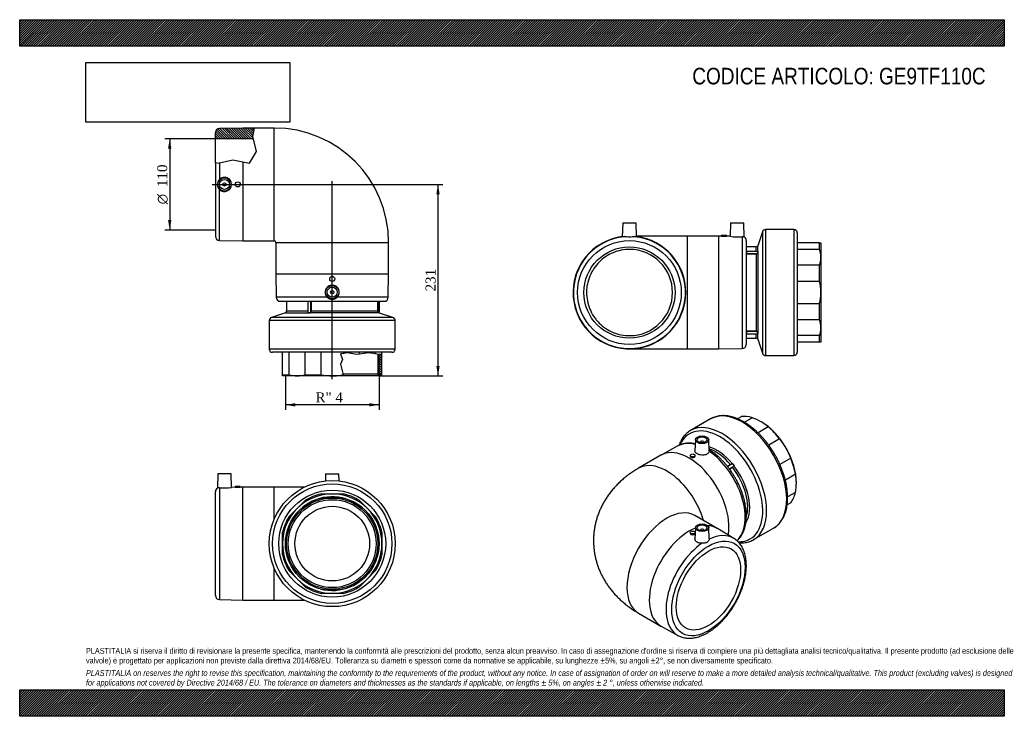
# Model space of a CAD drawing. Header units: millimetres. Extents: x 0 to 1188, y 0 to 840.
import ezdxf
from ezdxf.enums import TextEntityAlignment as Align
from ezdxf.lldxf.tags import DXFTag

# ---------------------------------------------------------------- set-up
doc = ezdxf.new("R2010")
doc.units = ezdxf.units.MM
doc.header["$LTSCALE"] = 4
for name, color, linetype in [('Default', 7, 'Continuous'), ('DV1_Default', 7, 'Continuous'), ('GE9P110C', 7, 'Continuous'), ('IOF110C', 7, 'Continuous'), ('PARTE_PE_110', 7, 'Continuous')]:
    doc.layers.add(name, color=color, linetype=linetype)
doc.styles.add('SEACAD_Solid_Edge_ANSI1_Symbols', font='semeca1.ttf')
doc.styles.add('SEACAD_Times_New_Roman', font='times.ttf')
tags = doc.linetypes.add('CENTER2', pattern=[28.575, 19.05, -3.175, 3.175, -3.175]).pattern_tags.tags
tags[10:11] = [DXFTag(74, 4), DXFTag(75, 0), DXFTag(340, '0'), DXFTag(46, 0.0), DXFTag(50, 0.0), DXFTag(44, 0.0), DXFTag(45, 0.0)]
tags[8:9] = [DXFTag(74, 4), DXFTag(75, 0), DXFTag(340, '0'), DXFTag(46, 0.0), DXFTag(50, 0.0), DXFTag(44, 0.0), DXFTag(45, 0.0)]
tags[6:7] = [DXFTag(74, 4), DXFTag(75, 0), DXFTag(340, '0'), DXFTag(46, 0.0), DXFTag(50, 0.0), DXFTag(44, 0.0), DXFTag(45, 0.0)]
tags[4:5] = [DXFTag(74, 4), DXFTag(75, 0), DXFTag(340, '0'), DXFTag(46, 0.0), DXFTag(50, 0.0), DXFTag(44, 0.0), DXFTag(45, 0.0)]
doc.dimstyles.new('ANSImm', dxfattribs={"dimtxt": 12, "dimasz": 12, "dimexe": 6, "dimexo": 0, "dimgap": 3, "dimtad": 1, "dimdsep": 46, "dimtxsty": 'SEACAD_Times_New_Roman', "dimblk1": '_SE_FILLED', "dimblk2": '_SE_FILLED', "dimsah": 1, "dimcen": 6, "dimazin": 0, "dimtfac": 0.85, "dimtdec": 3, "dimtofl": 0, "dimtmove": 0, "dimatfit": 3, "dimfxl": 1, "dimarcsym": 0})
picture_1 = doc.add_image_def('image1.jpg', size_in_pixel=(4302, 1260))

# ---------------------------------------------------------------- blocks, each defined once
blk = doc.blocks.new('SE')
at = {"layer": 'GE9P110C', "linetype": 'Continuous'}
h = blk.add_hatch(dxfattribs=at)
h.set_pattern_fill('LINE', scale=0.62992, angle=135, style=0)
edge = h.paths.add_edge_path()
edge.add_line((281.4, 699), (283.4, 709.4))
edge.add_line((283.4, 709.4), (269.1, 709.4))
edge.add_line((269.1, 709.4), (241.1, 709))
edge.add_arc((241.1, 704), 5, 90.8681, 180)
edge.add_line((236.1, 704), (236.1, 696.4))
edge.add_line((236.1, 696.4), (282, 696.4))
edge.add_line((282, 696.4), (281.4, 699))
at = {"layer": 'IOF110C', "linetype": 'Continuous'}
h = blk.add_hatch(dxfattribs=at)
h.set_pattern_fill('LINE', scale=0.62992, angle=135, style=0)
h.paths.add_polyline_path([(437.1, 410.4), (437.1, 436.8), (432.8, 436.3), (432.2, 436.4), (432.2, 413), (433.7, 410.4)])
at = {"layer": 'DV1_Default', "color": 7, "linetype": 'CENTER2'}
for p, q in [((377.1, 406.7), (377.1, 645.1)), ((232.4, 641.4), (379.6, 641.4))]:
    blk.add_line(p, q, dxfattribs=at)
at = {"layer": 'GE9P110C', "color": 7, "linetype": 'Continuous'}
for p, q in [((236.1, 696.4), (236.1, 704)), ((269.1, 709.4), (241.1, 709)), ((283.4, 709.4), (269.1, 709.4)), ((281.4, 699), (283.4, 709.4)), ((307.1, 709.4), (283.4, 709.4)), ((307.1, 573.4), (307.1, 709.4)), ((282, 696.4), (236.1, 696.4)), ((236.1, 667.8), (236.1, 696.4)), ((285.6, 680.9), (281.4, 699)), ((277.1, 667.2), (285.6, 680.9)), ((236.1, 667.8), (236.1, 578.9)), ((236.1, 667.8), (240.6, 667.2)), ((240.6, 667.2), (241.1, 667.3)), ((241.1, 667.3), (257.2, 671.1)), ((241.1, 667.3), (241.1, 647.5)), ((257.2, 671.1), (269.1, 668.7)), ((269.1, 668.7), (269.1, 573.4)), ((269.1, 668.7), (277.1, 667.2)), ((241.1, 573.9), (241.1, 635.4)), ((241.1, 573.9), (269.1, 573.4)), ((269.1, 573.4), (307.1, 573.4)), ((309.1, 571.4), (445.1, 571.4)), ((309.1, 571.4), (309.1, 533.4)), ((445.1, 533.4), (445.1, 571.4)), ((309.1, 533.4), (445.1, 533.4)), ((309.1, 533.4), (309.6, 505.4)), ((444.7, 505.4), (445.1, 533.4)), ((371.1, 505.4), (309.6, 505.4)), ((314.6, 500.4), (439.7, 500.4)), ((444.7, 505.4), (383.2, 505.4))]:
    blk.add_line(p, q, dxfattribs=at)
for centre, radius in [((247.1, 641.4), 8), ((247.1, 641.4), 6), ((247.1, 641.4), 2), ((263.1, 641.4), 3), ((377.1, 527.4), 3), ((377.1, 511.4), 8), ((377.1, 511.4), 6), ((377.1, 511.4), 2)]:
    blk.add_circle(centre, radius, dxfattribs=at)
for centre, radius, start, end in [((241.1, 704), 5, 90.8681, 180), ((307.1, 571.4), 138, 0, 90), ((247.1, 641.4), 8.55, 134.8269, 225.1731), ((247.1, 641.4), 8.58, 224.9893, 135.0107), ((241.1, 578.9), 5, 180, 269.1319), ((307.1, 571.4), 2, 0, 90), ((377.1, 511.4), 8.58, 314.9893, 225.0107), ((314.6, 505.4), 5, 180.8681, 270), ((377.1, 511.4), 8.55, 224.8269, 315.1731), ((439.7, 505.4), 5, 270, 359.1319)]:
    blk.add_arc(centre, radius, start, end, dxfattribs=at)
at = {"layer": 'IOF110C', "color": 7, "linetype": 'Continuous'}
for p, q in [((317.1, 411.9), (317.1, 438.9)), ((325.2, 411.9), (325.2, 438.9)), ((344.3, 411.9), (344.3, 438.9)), ((363.6, 411.9), (363.6, 438.9)), ((390.6, 437.5), (387.2, 437.1)), ((387.2, 437.1), (389.5, 430.1)), ((389.5, 430.1), (387.2, 424.6)), ((390.6, 437.5), (390.6, 438.9)), ((395.5, 438.1), (390.6, 437.5)), ((406.2, 436.3), (395.5, 438.1)), ((410, 436.7), (406.2, 436.3)), ((410, 436.7), (410, 438.9)), ((421.3, 438.1), (410, 436.7)), ((429.1, 436.9), (421.3, 438.1)), ((429.1, 436.9), (429.1, 438.9)), ((432.8, 436.3), (429.1, 436.9)), ((432.2, 436.4), (432.2, 413)), ((437.1, 436.8), (432.8, 436.3)), ((433.7, 410.5), (433.7, 436.4)), ((437.1, 436.8), (437.1, 438.9)), ((437.1, 410.4), (437.1, 436.8)), ((387.2, 424.6), (390.3, 411.9)), ((317.1, 410.4), (317.1, 411.9)), ((317.1, 411.9), (325.2, 411.9)), ((334.7, 410.4), (317.1, 410.4)), ((377.1, 410.4), (334.7, 410.4)), ((344.3, 411.9), (363.6, 411.9)), ((390.7, 410.4), (377.1, 410.4)), ((390.1, 413), (432.2, 413)), ((390.7, 410.4), (390.3, 411.9)), ((433.7, 410.4), (390.7, 410.4)), ((433.7, 410.4), (432.2, 413)), ((433.7, 410.4), (437.1, 410.4))]:
    blk.add_line(p, q, dxfattribs=at)
for centre, start, end in [((334.8, 442.4), 252.3825, 269.7572), ((334.6, 442.4), 270.2422, 287.6181)]:
    blk.add_arc(centre, 32, start, end, dxfattribs=at)
blk.add_open_spline([(363.6, 411.9), (368.1, 411), (372.6, 410.4), (377.1, 410.4)], degree=3, dxfattribs=at)
blk.add_open_spline([(377.1, 410.4), (379.3, 410.4), (381.6, 410.6), (386, 411.1), (388.2, 411.4), (390.3, 411.9)], degree=3, knots=[0, 0, 0, 0, 0.5, 0.5, 1, 1, 1, 1], dxfattribs=at)
at = {"layer": 'PARTE_PE_110', "color": 7, "linetype": 'Continuous'}
for p, q in [((322.1, 500.4), (322.1, 488.4)), ((351.3, 500.3), (347.7, 500.3)), ((347.7, 500.3), (347.7, 486.8)), ((351.3, 488.4), (351.3, 500.3)), ((351.5, 500.3), (351.3, 500.3)), ((351.5, 500.3), (351.5, 488.4)), ((432.1, 488.4), (432.1, 500.3)), ((432.2, 500.3), (432.1, 500.3)), ((432.2, 500.3), (434.1, 500.3)), ((432.2, 500.3), (432.2, 488.4)), ((434.1, 486.4), (434.1, 500.3)), ((347.7, 488.4), (322.1, 488.4)), ((351.5, 488.4), (351.3, 488.4)), ((432.1, 488.4), (351.5, 488.4)), ((432.2, 488.4), (432.1, 488.4)), ((453.1, 477.1), (301.1, 477.1)), ((301.1, 477.1), (301.1, 442.9)), ((320.8, 486.5), (303.9, 480.9)), ((450.4, 480.9), (303.9, 480.9)), ((320.8, 486.5), (347.6, 486.5)), ((433.5, 486.5), (350.3, 486.5)), ((450.4, 480.9), (434.2, 486.3)), ((453.1, 442.9), (453.1, 477.1)), ((453.1, 442.9), (301.1, 442.9)), ((449.1, 438.9), (305.1, 438.9))]:
    blk.add_line(p, q, dxfattribs=at)
for centre, radius, start, end in [((347.8, 500.3), 0.1, 90, 180), ((351.2, 500.3), 0.0965, 357.9134, 88.0324), ((433.5, 500.4), 1.42, 177.8699, 181.9666), ((434, 500.3), 0.1, 0, 90), ((320.1, 488.4), 2, 288.3496, 0), ((434.1, 488.4), 1.99, 180.013, 252.3716), ((434.1, 488.4), 1.88, 179.1834, 250.5976), ((305.1, 477.1), 4, 108.3496, 180), ((434.2, 486.4), 0.1, 179.9689, 252.2827), ((449.1, 477.1), 4, 0, 71.6504), ((305.1, 442.9), 4, 180, 270), ((449.1, 442.9), 4, 270, 0)]:
    blk.add_arc(centre, radius, start, end, dxfattribs=at)
for centre, major_axis, ratio, start_param, end_param in [((347.6, 486.6), (-0.0742, -0.067), 0.949893, 1.031483, 2.381778), ((350.3, 486.6), (0.0243, -0.097), 0.293583, 4.639058, 5.989353), ((433.5, 486.6), (-0.0308, -0.0952), 0.65631, 4.921424, 6.271719)]:
    blk.add_ellipse(centre, major_axis=major_axis, ratio=ratio, start_param=start_param, end_param=end_param, dxfattribs=at)
for points in [[(351.5, 500.3), (351.5, 500.4), (351.5, 500.4), (351.4, 500.4)], [(347.6, 486.5), (347.6, 486.6), (347.6, 486.8), (347.7, 487.1)], [(347.7, 486.8), (347.7, 486.7), (347.7, 486.7), (347.7, 486.6)], [(433.5, 486.6), (433.9, 486.5), (434.1, 486.4), (434.1, 486.4)], [(434.2, 486.3), (434.2, 486.3), (433.9, 486.4), (433.5, 486.5)]]:
    blk.add_open_spline(points, degree=3, dxfattribs=at)
for points, knots in [([(432.2, 500.3), (432.2, 500.4), (432.2, 500.4), (432.2, 500.4), (432.2, 500.4), (432.2, 500.4), (432.2, 500.4), (432.2, 500.4), (432.2, 500.4), (432.2, 500.4), (432.2, 500.4), (432.2, 500.4), (432.2, 500.4), (432.2, 500.4), (432.2, 500.4), (432.2, 500.4)], [0, 0, 0, 0, 0.212911, 0.212911, 0.212911, 0.426212, 0.426212, 0.426212, 0.64053, 0.64053, 0.64053, 0.856323, 0.856323, 0.856323, 1, 1, 1, 1]), ([(350.3, 486.6), (350.5, 486.7), (350.6, 486.8), (350.9, 487), (351, 487.1), (351.3, 487.6), (351.3, 488), (351.3, 488.4)], [0, 0, 0, 0, 0.25, 0.25, 0.5, 0.5, 1, 1, 1, 1]), ([(351.5, 488.4), (351.5, 488), (351.4, 487.6), (351, 486.9), (350.7, 486.7), (350.3, 486.5)], [0, 0, 0, 0, 0.5, 0.5, 1, 1, 1, 1]), ([(350.3, 486.5), (350, 486.5), (349.7, 486.4), (349.2, 486.3), (348.9, 486.3), (348.1, 486.3), (347.7, 486.4), (347.6, 486.5)], [0, 0, 0, 0, 0.25, 0.25, 0.5, 0.5, 1, 1, 1, 1]), ([(347.7, 486.6), (347.8, 486.5), (348.2, 486.4), (349.1, 486.4), (349.7, 486.5), (350.3, 486.6)], [0, 0, 0, 0, 0.5, 0.5, 1, 1, 1, 1])]:
    blk.add_open_spline(points, degree=3, knots=knots, dxfattribs=at)
blk = doc.blocks.new('SE1')
at = {"layer": 'GE9P110C', "color": 7, "linetype": 'Continuous'}
for p, q in [((239.1, 292.2), (238.5, 275.1)), ((255.1, 292.2), (239.1, 292.2)), ((255.7, 276), (255.1, 292.2)), ((369.1, 292.2), (368.8, 283.8)), ((369.1, 292.2), (385.1, 292.2)), ((385.4, 283.8), (385.1, 292.2)), ((241.1, 275.5), (241.1, 140.7)), ((260.2, 276.1), (255.7, 276)), ((266.1, 277.2), (260.1, 277.2)), ((260.1, 277.2), (260.1, 276.1)), ((266.1, 276.2), (266.1, 277.2)), ((269.1, 276.2), (266.1, 276.2)), ((269.1, 140.2), (269.1, 276.2)), ((307.1, 276.2), (269.1, 276.2)), ((307.1, 237.8), (307.1, 276.2)), ((343.2, 276.2), (307.1, 276.2)), ((236.1, 145.7), (236.1, 270.8)), ((307.1, 140.2), (307.1, 178.6)), ((241.1, 140.7), (269.1, 140.2)), ((269.1, 140.2), (307.1, 140.2)), ((307.1, 140.2), (343.2, 140.2))]:
    blk.add_line(p, q, dxfattribs=at)
for centre, radius, start, end in [((241.1, 270.8), 5, 121.1112, 180), ((240.6, 270.7), 4.89, 85.0214, 115.4436), ((246.1, 342.8), 67.4, 265.6953, 278.1722), ((262.1, 344), 67.9, 268.3367, 273.3994), ((241.1, 145.7), 5, 180, 269.1319)]:
    blk.add_arc(centre, radius, start, end, dxfattribs=at)
at = {"layer": 'IOF110C', "color": 7, "linetype": 'Continuous'}
for p, q in [((363.6, 268.2), (377.1, 268.2)), ((377.1, 268.2), (390.6, 268.2)), ((325.2, 241.1), (334.7, 250.7)), ((334.7, 250.7), (344.3, 260.2)), ((410, 260.2), (419.6, 250.7)), ((419.6, 250.7), (429.1, 241.1)), ((317.1, 208.2), (317.1, 221.7)), ((437.1, 221.7), (437.1, 208.2)), ((317.1, 194.7), (317.1, 208.2)), ((437.1, 208.2), (437.1, 194.7)), ((334.7, 165.8), (325.2, 175.4)), ((429.1, 175.4), (419.6, 165.8)), ((344.3, 156.3), (334.7, 165.8)), ((419.6, 165.8), (410, 156.3)), ((377.1, 148.2), (363.6, 148.2)), ((390.6, 148.2), (377.1, 148.2))]:
    blk.add_line(p, q, dxfattribs=at)
for radius in [64.5, 56.5, 55, 53]:
    blk.add_circle((377.1, 208.2), radius, dxfattribs=at)
for radius, start, end in [(56.5, 255, 195), (60, 90, 135), (61.5, 102.6804, 122.3196), (60, 45, 90), (61.5, 57.6804, 77.3196), (60, 135, 180), (60, 0, 45), (61.5, 147.6804, 167.3196), (61.5, 12.6804, 32.3196), (60, 180, 225), (60, 315, 360), (61.5, 192.6804, 212.3196), (61.5, 327.6804, 347.3196), (60, 225, 270), (61.5, 237.6804, 257.3196), (60, 270, 315), (61.5, 282.6804, 302.3196)]:
    blk.add_arc((377.1, 208.2), radius, start, end, dxfattribs=at)
at = {"layer": 'PARTE_PE_110', "color": 7, "linetype": 'Continuous'}
for radius in [76, 72, 64.5, 45]:
    blk.add_circle((377.1, 208.2), radius, dxfattribs=at)
blk = doc.blocks.new('SE2')
at = {"layer": 'GE9P110C', "color": 7, "linetype": 'Continuous'}
for p, q in [((727.7, 595), (727.1, 578.1)), ((727.7, 595), (743.7, 595)), ((744.2, 578.1), (743.7, 595)), ((857.7, 595), (857.1, 578.8)), ((857.7, 595), (873.7, 595)), ((874.3, 577.8), (873.7, 595)), ((805.7, 579), (744.2, 579)), ((805.7, 443), (805.7, 579)), ((843.7, 579), (805.7, 579)), ((843.7, 443), (843.7, 579)), ((846.7, 578.9), (843.7, 579)), ((846.7, 580), (852.7, 580)), ((846.7, 580), (846.7, 578.9)), ((857.1, 578.8), (852.6, 578.9)), ((852.7, 578.9), (852.7, 580)), ((871.7, 578.3), (871.7, 443.4)), ((876.7, 573.6), (876.7, 448.4)), ((735.7, 443), (805.7, 443)), ((805.7, 443), (843.7, 443)), ((843.7, 443), (871.7, 443.4))]:
    blk.add_line(p, q, dxfattribs=at)
for radius in [62.6, 55]:
    blk.add_circle((735.7, 511), radius, dxfattribs=at)
for centre, radius, start, end in [((735.7, 511), 68, 97.2467, 0), ((735.7, 511), 67.6, 95.1473, 84.8527), ((735.7, 528.7), 50.1, 96.9729, 99.8618), ((735.7, 528.7), 50.1, 80.1378, 83.028), ((735.7, 511), 68, 0, 82.7533), ((850.7, 646.8), 67.9, 266.6006, 271.6633), ((866.7, 645.5), 67.4, 261.8278, 274.3047), ((872.2, 573.4), 4.89, 64.5564, 94.9786), ((871.7, 573.6), 5, 0, 58.8753), ((735.7, 511), 52, 270.2519, 89.7481), ((871.7, 448.4), 5, 270.8681, 0)]:
    blk.add_arc(centre, radius, start, end, dxfattribs=at)
for points, knots in [([(741.7, 578.3), (740.9, 578.4), (740, 578.2), (737.9, 578), (736.8, 577.8), (734.5, 577.8), (733.4, 578), (731.3, 578.2), (730.4, 578.4), (729.6, 578.3)], [0, 0, 0, 0, 0.25, 0.25, 0.5, 0.5, 0.75, 0.75, 1, 1, 1, 1]), ([(735.9, 563), (732.5, 563), (729.1, 562.6), (722.4, 561.3), (719.1, 560.3), (712.9, 557.7), (709.8, 556.1), (704.2, 552.3), (701.6, 550.1), (696.8, 545.3), (694.6, 542.7), (690.8, 537), (689.2, 534), (686.6, 527.7), (685.6, 524.4), (684.6, 519.5), (684.3, 517.8), (684, 514.4), (683.9, 512.7), (683.9, 507.6), (684.3, 504.2), (685.6, 497.5), (686.6, 494.2), (689.2, 488), (690.8, 485), (693.6, 480.7), (694.7, 479.3), (696.8, 476.7), (698, 475.4), (701.6, 471.9), (704.2, 469.7), (709.9, 465.9), (712.9, 464.3), (719.1, 461.7), (722.4, 460.7), (729.1, 459.3), (732.5, 459), (735.9, 459)], [0, 0, 0, 0, 0.0625, 0.0625, 0.125, 0.125, 0.1875, 0.1875, 0.25, 0.25, 0.3125, 0.3125, 0.375, 0.375, 0.4375, 0.4375, 0.46875, 0.46875, 0.5, 0.5, 0.5625, 0.5625, 0.625, 0.625, 0.6875, 0.6875, 0.71875, 0.71875, 0.75, 0.75, 0.8125, 0.8125, 0.875, 0.875, 0.9375, 0.9375, 1, 1, 1, 1])]:
    blk.add_open_spline(points, degree=3, knots=knots, dxfattribs=at)
at = {"layer": 'IOF110C', "color": 7, "linetype": 'Continuous'}
for p, q in [((965.2, 571), (938.2, 571)), ((965.2, 563), (965.2, 571)), ((965.2, 571), (966.7, 571)), ((966.7, 571), (966.7, 553.4)), ((965.2, 563), (938.2, 563)), ((966.7, 553.4), (966.7, 511)), ((965.2, 543.9), (938.2, 543.9)), ((965.2, 524.5), (965.2, 543.9)), ((965.2, 524.5), (938.2, 524.5)), ((966.7, 511), (966.7, 468.6)), ((965.2, 497.5), (938.2, 497.5)), ((965.2, 478.1), (965.2, 497.5)), ((965.2, 478.1), (938.2, 478.1)), ((966.7, 468.6), (966.7, 451)), ((965.2, 459), (938.2, 459)), ((965.2, 451), (965.2, 459)), ((965.2, 451), (938.2, 451)), ((966.7, 451), (965.2, 451))]:
    blk.add_line(p, q, dxfattribs=at)
for centre, start, end in [((934.5, 553.3), 0.2924, 17.5679), ((934.5, 553.6), 342.4324, 359.7073), ((934.5, 468.4), 0.2927, 17.5676), ((934.5, 468.7), 342.4321, 359.7076)]:
    blk.add_arc(centre, 32.2, start, end, dxfattribs=at)
blk.add_open_spline([(966.7, 511), (966.7, 512.1), (966.6, 513.2), (966.5, 515.5), (966.4, 516.6), (966, 520), (965.6, 522.3), (965.2, 524.5)], degree=3, knots=[0, 0, 0, 0, 0.25, 0.25, 0.5, 0.5, 1, 1, 1, 1], dxfattribs=at)
blk.add_open_spline([(965.2, 497.5), (966.1, 502), (966.7, 506.5), (966.7, 511)], degree=3, dxfattribs=at)
at = {"layer": 'PARTE_PE_110', "color": 7, "linetype": 'Continuous'}
for p, q in [((896.2, 584.2), (890.6, 567.4)), ((896.2, 584.2), (896.2, 437.7)), ((900, 587), (900, 435)), ((934.2, 587), (900, 587)), ((934.2, 587), (934.2, 435)), ((938.2, 583), (938.2, 439)), ((888.7, 566), (876.7, 566)), ((876.8, 560.6), (876.8, 557.7)), ((890.6, 560.6), (876.8, 560.6)), ((888.7, 560.6), (888.7, 566)), ((890.6, 560.6), (890.6, 567.4)), ((890.6, 559), (890.6, 463)), ((876.8, 557.7), (888.7, 557.7)), ((876.8, 557.7), (876.8, 557.5)), ((888.7, 557.5), (876.8, 557.5)), ((888.7, 557.7), (888.7, 557.5)), ((888.7, 557.5), (888.7, 464.4)), ((876.8, 464.4), (876.8, 464.3)), ((876.8, 464.4), (888.7, 464.4)), ((888.7, 464.3), (876.8, 464.3)), ((876.8, 464.3), (876.8, 461.4)), ((888.7, 464.4), (888.7, 464.3)), ((876.7, 456), (888.7, 456)), ((876.8, 461.4), (890.6, 461.4)), ((888.7, 456), (888.7, 461.4)), ((890.6, 454.6), (890.6, 461.4)), ((890.6, 454.6), (896.2, 437.7)), ((900, 435), (934.2, 435))]:
    blk.add_line(p, q, dxfattribs=at)
for centre, radius, start, end in [((900, 583), 4, 90, 161.6504), ((934.2, 583), 4, 0, 90), ((876.8, 560.5), 0.1, 90, 180), ((888.7, 568), 2, 270, 341.6504), ((888.7, 559.4), 1.76, 266.9754, 346.6613), ((888.7, 559.4), 1.87, 267.8123, 347.895), ((888.7, 462.6), 1.86, 11.9266, 92.3662), ((888.8, 462.6), 1.75, 13.1072, 93.2562), ((876.8, 461.5), 0.1, 180, 270), ((888.7, 454), 2, 18.3496, 90), ((900, 439), 4, 198.3496, 270), ((934.2, 439), 4, 270, 0)]:
    blk.add_arc(centre, radius, start, end, dxfattribs=at)
for centre, major_axis, start_param, end_param in [((890.5, 559), (0.0971, -0.0237), 4.763503, 6.113798), ((890.5, 462.9), (0.0971, 0.0237), 0.169387, 1.519682)]:
    blk.add_ellipse(centre, major_axis=major_axis, ratio=0.209421, start_param=start_param, end_param=end_param, dxfattribs=at)
for points, knots in [([(890.5, 559), (890.5, 559.2), (890.5, 559.3), (890.6, 559.5), (890.6, 559.7), (890.6, 559.9), (890.7, 560), (890.7, 560.2), (890.7, 560.3), (890.7, 560.4), (890.7, 560.4), (890.7, 560.5), (890.6, 560.6), (890.6, 560.6), (890.6, 560.6), (890.6, 560.6)], [0, 0, 0, 0, 0.125, 0.125, 0.25, 0.25, 0.375, 0.375, 0.5, 0.5, 0.625, 0.625, 0.75, 0.75, 0.8127982, 0.8127982, 0.8127982, 0.8127982]), ([(890.6, 560.6), (890.6, 560.6), (890.6, 560.6), (890.7, 560.7), (890.7, 560.7), (890.7, 560.6), (890.7, 560.6), (890.8, 560.5), (890.8, 560.5), (890.8, 560.3), (890.8, 560.2), (890.7, 560), (890.7, 559.9), (890.7, 559.7), (890.7, 559.6), (890.6, 559.3), (890.6, 559.2), (890.6, 559)], [0, 0, 0, 0, 0.125, 0.125, 0.25, 0.25, 0.375, 0.375, 0.5, 0.5, 0.625, 0.625, 0.75, 0.75, 0.875, 0.875, 1, 1, 1, 1]), ([(876.8, 557.7), (876.7, 557.7), (876.7, 557.7), (876.7, 557.7), (876.7, 557.7), (876.7, 557.7), (876.7, 557.7), (876.7, 557.7), (876.7, 557.7), (876.7, 557.7), (876.7, 557.7), (876.7, 557.7), (876.7, 557.7), (876.7, 557.7), (876.7, 557.7), (876.7, 557.7)], [0, 0, 0, 0, 0.212911, 0.212911, 0.212911, 0.426212, 0.426212, 0.426212, 0.64053, 0.64053, 0.64053, 0.856323, 0.856323, 0.856323, 1, 1, 1, 1]), ([(876.8, 464.3), (876.7, 464.3), (876.7, 464.3), (876.7, 464.3), (876.7, 464.3), (876.7, 464.3), (876.7, 464.3), (876.7, 464.3), (876.7, 464.3), (876.7, 464.3), (876.7, 464.3), (876.7, 464.3), (876.7, 464.3), (876.7, 464.3), (876.7, 464.3), (876.7, 464.2)], [0, 0, 0, 0, 0.136981, 0.136981, 0.136981, 0.350941, 0.350941, 0.350941, 0.566304, 0.566304, 0.566304, 0.782853, 0.782853, 0.782853, 1, 1, 1, 1]), ([(890.6, 461.4), (890.6, 461.4), (890.6, 461.4), (890.6, 461.4), (890.7, 461.4), (890.7, 461.5), (890.7, 461.6), (890.7, 461.7), (890.7, 461.8), (890.7, 462), (890.6, 462.1), (890.6, 462.3), (890.6, 462.4), (890.5, 462.7), (890.5, 462.8), (890.5, 463)], [0.1868192, 0.1868192, 0.1868192, 0.1868192, 0.25, 0.25, 0.375, 0.375, 0.5, 0.5, 0.625, 0.625, 0.75, 0.75, 0.875, 0.875, 1, 1, 1, 1]), ([(890.6, 463), (890.6, 462.8), (890.6, 462.7), (890.7, 462.4), (890.7, 462.3), (890.7, 462.1), (890.7, 462), (890.8, 461.8), (890.8, 461.7), (890.8, 461.5), (890.8, 461.5), (890.7, 461.4), (890.7, 461.3), (890.7, 461.3), (890.7, 461.3), (890.6, 461.3), (890.6, 461.4), (890.6, 461.4)], [0, 0, 0, 0, 0.125, 0.125, 0.25, 0.25, 0.375, 0.375, 0.5, 0.5, 0.625, 0.625, 0.75, 0.75, 0.875, 0.875, 1, 1, 1, 1])]:
    blk.add_open_spline(points, degree=3, knots=knots, dxfattribs=at)
for points in [[(876.7, 557.6), (876.7, 557.5), (876.7, 557.5), (876.8, 557.5)], [(876.8, 464.4), (876.7, 464.4), (876.7, 464.4), (876.7, 464.4)]]:
    blk.add_open_spline(points, degree=3, dxfattribs=at)
blk = doc.blocks.new('SE3')
at = {"layer": 'GE9P110C', "color": 7, "linetype": 'Continuous'}
for p, q in [((815.3, 333.5), (814.7, 320)), ((831.8, 319.9), (831.3, 333.5)), ((794.1, 326), (774.1, 314.9)), ((821.3, 330.8), (821.3, 330.2)), ((825.3, 330.2), (825.3, 330.8)), ((773.7, 314.7), (746.8, 299.2)), ((809, 314.6), (809, 313.7)), ((815, 313.7), (815, 314.6)), ((841.7, 226.6), (814.8, 242.1)), ((815.3, 227.4), (814.7, 213.9)), ((831.8, 213.8), (831.3, 227.4)), ((861.7, 214.5), (842.1, 226.3)), ((809, 221.6), (809, 220.7)), ((815, 220.6), (815, 221.6)), ((821.3, 224.7), (821.3, 224)), ((825.3, 224), (825.3, 224.7)), ((746.8, 124.3), (773.7, 108.8)), ((774.1, 108.6), (794.1, 97.5))]:
    blk.add_line(p, q, dxfattribs=at)
for centre, major_axis in [((823.3, 333.4), (8, 0)), ((823.3, 333.4), (6, 0)), ((812, 314.6), (3, 0)), ((823.3, 227.3), (-8, 0)), ((823.3, 227.3), (-6, 0)), ((831, 154.2), (-31.3, -54.2)), ((812, 221.6), (-3, 0)), ((831, 154.2), (27.5, 47.6))]:
    blk.add_ellipse(centre, major_axis=major_axis, ratio=0.57735, dxfattribs=at)
for centre, major_axis, start_param, end_param in [((807.7, 255.9), (-34, 58.9), 3.746075, 6.283185), ((827.6, 267.3), (33.8, -58.5), 2.621728, 3.130879), ((823.3, 330.8), (2, 0), 0, 3.83141), ((823.3, 330.8), (2, 0), 5.593368, 6.283185), ((827.6, 267.3), (33.8, -58.5), 0.128845, 2.266357), ((780.8, 240.3), (-34, 58.9), 4.321984, 6.283185), ((780.8, 240.3), (-34, 58.9), 0, 0.000011), ((780.8, 183.2), (-34, -58.9), 3.141593, 6.283185), ((807.7, 167.7), (-34, -58.9), 3.769613, 6.283185), ((823.3, 224.7), (-2, 0), 2.451776, 6.283185), ((807.7, 167.7), (-34, -58.9), 3.130879, 3.444081), ((823.3, 224.7), (-2, 0), 0, 0.689817), ((827.6, 156.2), (-33.8, -58.5), 3.1302, 3.837153), ((827.6, 156.2), (-33.8, -58.5), 4.016829, 6.294459), ((807.7, 167.7), (-34, -58.9), 0, 0.010714)]:
    blk.add_ellipse(centre, major_axis=major_axis, ratio=0.57735, start_param=start_param, end_param=end_param, dxfattribs=at)
for points, knots in [([(815.1, 328.6), (814.6, 328.7), (813, 329), (810.6, 329.3), (807.6, 329.4), (804.8, 329.3), (802, 328.9), (799.4, 328.3), (796.9, 327.4), (795.1, 326.6), (794.3, 326.1), (794.2, 326.1)], [0.8490267, 0.8490267, 0.8490267, 0.8490267, 0.8590675, 0.8794184, 0.8996137, 0.919619, 0.9394132, 0.9589948, 0.9783849, 0.9976253, 1, 1, 1, 1]), ([(865.5, 211.8), (865.8, 212.1), (866.8, 213), (868.4, 214.7), (870.1, 216.9), (871.5, 219.2), (872.9, 221.8), (874, 224.5), (874.9, 227.4), (875.7, 230.5), (876.3, 233.7), (876.6, 237.1), (876.8, 240.6), (876.7, 244.1), (876.5, 247.8), (876.1, 251.5), (875.5, 255.3), (874.7, 259.2), (873.7, 263), (872.5, 266.9), (871.2, 270.8), (869.7, 274.6), (868, 278.5), (866.2, 282.3), (864.2, 286), (862.1, 289.7), (859.8, 293.2), (857.5, 296.7), (855, 300.1), (852.4, 303.3), (849.7, 306.4), (847, 309.3), (844.1, 312.1), (841.2, 314.8), (838.2, 317.2), (835.2, 319.4), (833, 320.9), (831.9, 321.6), (831.8, 321.6)], [0.0352183, 0.0352183, 0.0352183, 0.0352183, 0.0459831, 0.0651958, 0.0845432, 0.1040656, 0.1237841, 0.1436998, 0.1637957, 0.1840426, 0.2044051, 0.2248475, 0.2453385, 0.2658525, 0.2863681, 0.3068724, 0.3273591, 0.3478251, 0.3682698, 0.388694, 0.4090997, 0.4294896, 0.4498667, 0.4702345, 0.4905964, 0.5109559, 0.5313169, 0.5516817, 0.5720539, 0.5924374, 0.6128358, 0.6332526, 0.6536912, 0.6741546, 0.6946452, 0.7151642, 0.7357114, 0.7379943, 0.7379943, 0.7379943, 0.7379943]), ([(809, 313.7), (809, 313.7), (809, 313.7), (809, 313.3), (809.3, 312.9), (810.4, 312.2), (811.2, 312), (812.7, 312), (813.5, 312.2), (814.6, 312.8), (815, 313.2), (815, 313.7)], [0.2496041, 0.2496041, 0.2496041, 0.2496041, 0.25, 0.25, 0.375, 0.375, 0.5, 0.5, 0.625, 0.625, 0.7496551, 0.7496551, 0.7496551, 0.7496551]), ([(831.8, 319.8), (831.9, 318.7), (831.3, 317.7), (829.5, 316.1), (828.1, 315.5), (825, 314.9), (823.3, 314.9), (819.9, 315.5), (818.4, 316), (816, 317.4), (815.2, 318.2), (814.7, 319.4), (814.7, 319.7), (814.7, 320)], [0, 0, 0, 0, 0.125, 0.125, 0.25, 0.25, 0.375, 0.375, 0.5, 0.5, 0.625, 0.625, 0.6714648, 0.6714648, 0.6714648, 0.6714648]), ([(746.8, 299.2), (745.6, 298.5), (743.1, 297), (738.6, 294.1), (733.9, 290.8), (729.4, 287.2), (725.1, 283.4), (721, 279.5), (717.2, 275.5), (713.7, 271.3), (710.5, 267), (707.5, 262.6), (704.7, 258.1), (702.3, 253.5), (700.1, 248.8), (698.2, 244.1), (696.5, 239.2), (695.1, 234.4), (694, 229.5), (693.2, 224.6), (692.6, 219.7), (692.3, 214.7), (692.3, 209.8), (692.6, 204.9), (693.1, 200), (693.8, 195.2), (694.8, 190.4), (696.1, 185.7), (697.6, 181), (699.3, 176.4), (701.3, 171.9), (703.6, 167.5), (706, 163.2), (708.7, 159), (711.6, 154.9), (714.8, 150.9), (718.2, 147), (721.8, 143.3), (725.6, 139.7), (729.6, 136.2), (733.9, 132.8), (738.3, 129.6), (742.7, 126.7), (745.4, 125.1), (746.8, 124.3)], [0, 0, 0, 0, 0.017308, 0.044419, 0.071437, 0.09819, 0.124636, 0.150746, 0.176507, 0.201918, 0.226989, 0.251735, 0.276176, 0.300337, 0.324242, 0.347914, 0.371378, 0.394657, 0.417773, 0.440748, 0.463604, 0.486359, 0.509036, 0.531654, 0.554228, 0.576777, 0.599324, 0.621888, 0.644494, 0.667165, 0.689924, 0.712798, 0.735814, 0.759, 0.782382, 0.805991, 0.829854, 0.853996, 0.878439, 0.903201, 0.92829, 0.953705, 0.979434, 1, 1, 1, 1]), ([(794.2, 97.5), (794.7, 97.2), (795.9, 96.5), (798.2, 95.6), (800.7, 94.9), (803.3, 94.4), (806.1, 94.1), (808.9, 94.1), (811.8, 94.3), (814.8, 94.8), (817.8, 95.5), (820.8, 96.5), (823.9, 97.7), (827, 99.1), (830.1, 100.8), (833.2, 102.7), (836.2, 104.8), (839.2, 107.1), (842.2, 109.6), (845.1, 112.3), (847.9, 115.2), (850.6, 118.2), (853.3, 121.3), (855.9, 124.6), (858.3, 128), (860.6, 131.5), (862.8, 135.1), (864.9, 138.8), (866.8, 142.5), (868.6, 146.3), (870.2, 150.2), (871.6, 154), (872.9, 157.9), (874, 161.8), (875, 165.6), (875.7, 169.5), (876.3, 173.3), (876.6, 177), (876.8, 180.6), (876.7, 184.2), (876.5, 187.6), (876.1, 191), (875.4, 194.2), (874.6, 197.3), (873.5, 200.2), (872.3, 202.9), (870.9, 205.4), (869.3, 207.7), (867.5, 209.8), (865.6, 211.7), (863.6, 213.3), (862.4, 214.1), (861.7, 214.5)], [0, 0, 0, 0, 0.013048, 0.032187, 0.051362, 0.070637, 0.090063, 0.109674, 0.129484, 0.149488, 0.169662, 0.189975, 0.210392, 0.230876, 0.2514, 0.271939, 0.292474, 0.312994, 0.333496, 0.353976, 0.374435, 0.394875, 0.415296, 0.435703, 0.456098, 0.476485, 0.496868, 0.517249, 0.537633, 0.558022, 0.578419, 0.598829, 0.619256, 0.639702, 0.66017, 0.680665, 0.701187, 0.721738, 0.742317, 0.76292, 0.783539, 0.804157, 0.824751, 0.845293, 0.865745, 0.886067, 0.90622, 0.926174, 0.945914, 0.965445, 0.984798, 1, 1, 1, 1]), ([(809, 220.7), (809, 220.2), (809.3, 219.7), (810.4, 219.1), (811.1, 218.9), (812.7, 218.9), (813.5, 219.1), (814.6, 219.7), (814.9, 220.1), (815, 220.6), (815, 220.6), (815, 220.6)], [0.2519181, 0.2519181, 0.2519181, 0.2519181, 0.375, 0.375, 0.5, 0.5, 0.625, 0.625, 0.75, 0.75, 0.7518136, 0.7518136, 0.7518136, 0.7518136]), ([(823.3, 208.7), (821.6, 208.6), (819.9, 208.8), (817.1, 209.9), (816, 210.7), (814.9, 212.4), (814.7, 213.2), (814.7, 213.9)], [0, 0, 0, 0, 0.125, 0.125, 0.25, 0.25, 0.3389288, 0.3389288, 0.3389288, 0.3389288]), ([(831.8, 213.6), (831.8, 213.3), (831.8, 213), (831.6, 212.3), (831.4, 211.9), (831, 211.2), (830.7, 210.9), (830.1, 210.3), (829.7, 210), (829.1, 209.6), (828.9, 209.5), (828.5, 209.4), (828.3, 209.3), (827.6, 209.1), (827.1, 209), (826.3, 208.9), (826, 208.8), (825.5, 208.8), (825.2, 208.8), (824.4, 208.7), (823.8, 208.7), (823.3, 208.7)], [0, 0, 0, 0, 0.125, 0.125, 0.25, 0.25, 0.375, 0.375, 0.5, 0.5, 0.5625, 0.5625, 0.625, 0.625, 0.75, 0.75, 0.8125, 0.8125, 0.875, 0.875, 1, 1, 1, 1])]:
    blk.add_open_spline(points, degree=3, knots=knots, dxfattribs=at)
for points in [[(831.8, 319.9), (831.8, 319.9), (831.8, 319.8), (831.8, 319.8)], [(831.8, 213.8), (831.8, 213.7), (831.8, 213.7), (831.8, 213.6)]]:
    blk.add_open_spline(points, degree=3, dxfattribs=at)
at = {"layer": 'IOF110C', "color": 7, "linetype": 'Continuous'}
for p, q in [((870.4, 361.3), (866.1, 358.8)), ((884.1, 360), (874.6, 354.5)), ((903.2, 348.9), (890.9, 341.8)), ((916.9, 334.5), (903.8, 326.9)), ((930.4, 311.1), (917.3, 303.5)), ((936.1, 292), (923.8, 284.9)), ((936.1, 269.9), (926.6, 264.5)), ((930.4, 257.4), (926.1, 254.9))]:
    blk.add_line(p, q, dxfattribs=at)
for centre, radius, start, end in [((860.9, 295.8), 68.2, 60.2961, 70.1214), ((870, 311.9), 49.7, 48.1449, 60.2201), ((858.6, 285.1), 76.4, 30.0967, 40.2709), ((858.4, 285.3), 76.4, 19.7292, 29.9032), ((887.3, 281.8), 49.8, 359.7928, 11.8423), ((868, 282), 69.1, 349.9409, 359.6416)]:
    blk.add_arc(centre, radius, start, end, dxfattribs=at)
for centre, major_axis, start_param, end_param in [((893.6, 305.5), (-30.7, 53.3), 5.719102, 6.061871), ((894.7, 306.1), (-30, 52), 4.712389, 5.497787), ((893.6, 305.5), (-30.7, 53.3), 4.933703, 5.276473), ((894.7, 306.1), (30, -52), 0.785398, 1.570796), ((893.6, 305.5), (30.7, -53.3), 1.006713, 1.349482), ((893.6, 305.5), (30.7, -53.3), 0.221314, 0.564084)]:
    blk.add_ellipse(centre, major_axis=major_axis, ratio=0.57735, start_param=start_param, end_param=end_param, dxfattribs=at)
at = {"layer": 'PARTE_PE_110', "color": 7, "linetype": 'Continuous'}
for p, q in [((833.7, 358.6), (809.5, 344.7)), ((858.8, 304.1), (854, 301.3)), ((854, 301.3), (857.7, 303.5)), ((856.4, 298.2), (860.2, 300.4)), ((860.2, 300.3), (856.4, 298.1)), ((885.5, 213), (909.7, 227))]:
    blk.add_line(p, q, dxfattribs=at)
for centre, major_axis, ratio, start_param, end_param in [((871.7, 292.8), (38, -65.8), 0.57735, 0.006223, 3.141593), ((847.5, 278.8), (38, -65.8), 0.57735, 0.006223, 3.140594), ((844.8, 277.3), (36.6, -63.4), 0.57735, 0, 3.545768), ((840.9, 275), (28.2, -48.8), 0.57735, 1.860079, 2.590334), ((839.5, 274.2), (27.5, -47.6), 0.57735, 1.870677, 2.558214), ((857.7, 303.5), (-0.05, 0.0866), 0.57735, 1.870677, 2.109029), ((859.8, 304.5), (0.0054, 0.0999), 0.570928, 3.617544, 4.967839), ((860.3, 300.3), (-0.05, 0.0866), 0.57735, 0.307733, 1.794514), ((839.5, 274.2), (-27.5, 47.6), 0.57735, 3.630223, 4.936107), ((861.7, 302.1), (0.1, -0.0017), 0.293539, 0.98775, 2.338045), ((840.9, 275), (-28.2, 48.8), 0.57735, 3.448822, 4.946705), ((871.7, 292.8), (38, -65.8), 0.57735, 0, 0.006223), ((844.8, 277.3), (36.6, -63.4), 0.57735, 5.935421, 6.283185), ((847.5, 278.8), (38, -65.8), 0.57735, 0, 0.006223)]:
    blk.add_ellipse(centre, major_axis=major_axis, ratio=ratio, start_param=start_param, end_param=end_param, dxfattribs=at)
for points, knots in [([(910, 227.1), (910.8, 227.6), (912.2, 228.5), (914.3, 230.3), (916.3, 232.2), (918.1, 234.3), (919.8, 236.7), (921.3, 239.2), (922.6, 241.9), (923.8, 244.8), (924.7, 247.9), (925.5, 251.2), (926.1, 254.5), (926.4, 258.1), (926.6, 261.7), (926.6, 265.5), (926.4, 269.3), (926, 273.2), (925.4, 277.2), (924.7, 281.2), (923.7, 285.3), (922.6, 289.4), (921.3, 293.5), (919.8, 297.6), (918.1, 301.7), (916.3, 305.8), (914.4, 309.8), (912.3, 313.7), (910, 317.6), (907.6, 321.4), (905.1, 325.1), (902.5, 328.7), (899.8, 332.1), (897, 335.5), (894.1, 338.6), (891.1, 341.7), (888.1, 344.5), (885, 347.2), (881.8, 349.7), (878.6, 352), (875.4, 354.1), (872.1, 356), (868.9, 357.6), (865.6, 359.1), (862.4, 360.3), (859.1, 361.2), (856, 361.9), (852.8, 362.4), (849.8, 362.6), (846.8, 362.5), (843.9, 362.2), (841.1, 361.6), (838.4, 360.8), (835.9, 359.8), (834.5, 359.1), (833.8, 358.6)], [0, 0, 0, 0, 0.017587, 0.035756, 0.053961, 0.072244, 0.090637, 0.109161, 0.12782, 0.146607, 0.165507, 0.184498, 0.203557, 0.222662, 0.241793, 0.260938, 0.280082, 0.29922, 0.318346, 0.337459, 0.356558, 0.375644, 0.394717, 0.41378, 0.432833, 0.451879, 0.470919, 0.489956, 0.508991, 0.528028, 0.547066, 0.566109, 0.585159, 0.604217, 0.623285, 0.642367, 0.661463, 0.680575, 0.699704, 0.718852, 0.738016, 0.757196, 0.776388, 0.795583, 0.81477, 0.833932, 0.853051, 0.872101, 0.891059, 0.909899, 0.928603, 0.947163, 0.965583, 0.983885, 1, 1, 1, 1]), ([(809.6, 344.7), (809.5, 344.6), (808.6, 344.2), (807, 343), (804.9, 341.3), (802.9, 339.4), (801.1, 337.3), (799.4, 334.9), (797.9, 332.4), (796.6, 329.7), (795.8, 327.7), (795.5, 326.7), (795.5, 326.7)], [0, 0, 0, 0, 0.0083116, 0.0802058, 0.1520831, 0.2241053, 0.2964391, 0.3692118, 0.4424993, 0.516323, 0.5906551, 0.5916306, 0.5916306, 0.5916306, 0.5916306]), ([(857.7, 303.5), (857.8, 303.6), (858, 303.7), (858.4, 303.9), (858.5, 304), (858.8, 304.2), (858.9, 304.2), (859.1, 304.3), (859.2, 304.4), (859.4, 304.5), (859.5, 304.5), (859.7, 304.5), (859.8, 304.5), (859.8, 304.5)], [0, 0, 0, 0, 0.25, 0.25, 0.5, 0.5, 0.625, 0.625, 0.75, 0.75, 0.875, 0.875, 1, 1, 1, 1]), ([(859.8, 304.4), (859.7, 304.4), (859.6, 304.4), (859.5, 304.4), (859.4, 304.4), (859.2, 304.3), (859.1, 304.2), (858.9, 304.2), (858.9, 304.1), (858.8, 304.1)], [0, 0, 0, 0, 0.125, 0.125, 0.25, 0.25, 0.375, 0.375, 0.4703408, 0.4703408, 0.4703408, 0.4703408]), ([(859.8, 304.5), (860, 304.5), (860.1, 304.5), (860.3, 304.4), (860.4, 304.4), (860.7, 304.2), (860.8, 304.2), (861, 304), (861.1, 303.9), (861.3, 303.7), (861.4, 303.5), (861.5, 303.3), (861.6, 303.1), (861.7, 302.9), (861.7, 302.7), (861.7, 302.4), (861.7, 302.3), (861.7, 302.2)], [0, 0, 0, 0, 0.125, 0.125, 0.25, 0.25, 0.375, 0.375, 0.5, 0.5, 0.625, 0.625, 0.75, 0.75, 0.875, 0.875, 1, 1, 1, 1]), ([(861.6, 302.2), (861.6, 302.3), (861.6, 302.4), (861.6, 302.7), (861.5, 302.8), (861.5, 303.1), (861.4, 303.2), (861.3, 303.5), (861.2, 303.6), (861, 303.8), (860.9, 303.9), (860.7, 304.1), (860.6, 304.1), (860.4, 304.3), (860.3, 304.3), (860, 304.4), (859.9, 304.4), (859.8, 304.4)], [0, 0, 0, 0, 0.125, 0.125, 0.25, 0.25, 0.375, 0.375, 0.5, 0.5, 0.625, 0.625, 0.75, 0.75, 0.875, 0.875, 1, 1, 1, 1]), ([(860.2, 300.4), (860.4, 300.5), (860.5, 300.6), (860.8, 300.8), (861, 300.9), (861.3, 301.2), (861.4, 301.4), (861.6, 301.8), (861.6, 302), (861.6, 302.2)], [0, 0, 0, 0, 0.25, 0.25, 0.5, 0.5, 0.75, 0.75, 1, 1, 1, 1]), ([(861.7, 302.2), (861.7, 301.9), (861.7, 301.7), (861.5, 301.4), (861.4, 301.2), (861.1, 300.9), (860.9, 300.7), (860.6, 300.5), (860.4, 300.4), (860.2, 300.3)], [0, 0, 0, 0, 0.25, 0.25, 0.5, 0.5, 0.75, 0.75, 1, 1, 1, 1]), ([(868, 209.2), (868.5, 209.2), (869.9, 209.1), (872.4, 209.1), (875.3, 209.4), (878.1, 210), (880.8, 210.8), (883.3, 211.8), (885, 212.7), (885.8, 213.2), (885.8, 213.2)], [0.839877, 0.839877, 0.839877, 0.839877, 0.8515203, 0.8765799, 0.9014589, 0.926146, 0.9506478, 0.9749906, 0.9992186, 1, 1, 1, 1])]:
    blk.add_open_spline(points, degree=3, knots=knots, dxfattribs=at)
blk = doc.blocks.new('GDimGGroup')
at = {"layer": 'Default', "linetype": 'Continuous'}
for points in [[(179, 684.4), (183, 684.4), (181, 696.4)], [(179, 598.4), (181, 586.4), (183, 598.4)]]:
    blk.add_hatch(color=7, dxfattribs=at).paths.add_polyline_path(points)
at = {"layer": 'Default', "color": 7, "linetype": 'Continuous'}
for p, q in [((236.1, 696.4), (175, 696.4)), ((181, 696.4), (181, 586.4)), ((236.1, 586.4), (175, 586.4))]:
    blk.add_line(p, q, dxfattribs=at)
for s, style, p in [('110', 'SEACAD_Times_New_Roman', (166, 638.2)), ('O', 'SEACAD_Solid_Edge_ANSI1_Symbols', (166, 617.4))]:
    blk.add_text(s, height=12, rotation=90, dxfattribs=dict(at, style=style)).set_placement(p, align=Align.TOP_LEFT)
blk = doc.blocks.new('GDimGGroup1')
at = {"layer": 'Default', "linetype": 'Continuous'}
for points in [[(332.6, 373.6), (332.6, 377.6), (320.6, 375.6)], [(421.7, 373.6), (433.7, 375.6), (421.7, 377.6)]]:
    blk.add_hatch(color=7, dxfattribs=at).paths.add_polyline_path(points)
at = {"layer": 'Default', "color": 7, "linetype": 'Continuous'}
for p, q in [((320.6, 410.4), (320.6, 369.6)), ((433.7, 410.4), (433.7, 369.6)), ((433.7, 375.6), (320.6, 375.6))]:
    blk.add_line(p, q, dxfattribs=at)
at = {"layer": 'Default', "color": 7, "linetype": 'Continuous', "style": 'SEACAD_Times_New_Roman'}
blk.add_text('R" 4', height=12, dxfattribs=at).set_placement((356.9, 390.6), align=Align.TOP_LEFT)
blk = doc.blocks.new('DMBLK30')
at = {"layer": 'Default', "linetype": 'Continuous'}
for points in [[(506.7, 629.4), (504.7, 641.4), (502.7, 629.4)], [(506.7, 422.4), (502.7, 422.4), (504.7, 410.4)]]:
    blk.add_hatch(color=7, dxfattribs=at).paths.add_polyline_path(points)
at = {"layer": 'Default', "color": 7, "linetype": 'Continuous'}
for p, q in [((377.1, 641.4), (510.7, 641.4)), ((504.7, 641.4), (504.7, 410.4)), ((433.7, 410.4), (510.7, 410.4))]:
    blk.add_line(p, q, dxfattribs=at)
at = {"layer": 'Default', "color": 7, "linetype": 'Continuous', "style": 'SEACAD_Times_New_Roman'}
blk.add_text('231', height=12, rotation=90, dxfattribs=at).set_placement((489.7, 512.3), align=Align.TOP_LEFT)
blk = doc.blocks.new('_SE_FILLED')
at = {"color": 0}
blk.add_line((0, 0), (-1, 0), dxfattribs=at)
blk.add_solid([(0, 0), (-1, -0.1665), (-1, 0.1665), (0, 0)], dxfattribs=at)

msp = doc.modelspace()

# ---------------------------------------------------------------- hatches: boundary and pattern name
at = {"layer": 'Default', "linetype": 'Continuous'}
h = msp.add_hatch(dxfattribs=at)
h.set_pattern_fill('LINE', scale=0.629921, angle=45, style=0)
h.paths.add_polyline_path([(1188, 808), (1188, 840), (0, 840), (0, 808)])
for points in [[(1188, 808), (1188, 840), (0, 840), (0, 808)], [(1188, 0), (1188, 32), (0, 32), (0, 0)]]:
    msp.add_hatch(color=7, dxfattribs=at).paths.add_polyline_path(points)
h = msp.add_hatch(dxfattribs=at)
h.set_pattern_fill('LINE', scale=0.629921, angle=45, style=0)
h.paths.add_polyline_path([(1188, 0), (1188, 32), (0, 32), (0, 0)])

# ---------------------------------------------------------------- linework, layer by layer
at = {"layer": 'Default', "color": 7, "linetype": 'Continuous'}
for p, q in [((0, 840), (1188, 840)), ((0, 808), (0, 840)), ((1188, 840), (1188, 808)), ((1188, 808), (0, 808)), ((0, 32), (1188, 32)), ((0, 0), (0, 32)), ((1188, 32), (1188, 0)), ((1188, 0), (0, 0))]:
    msp.add_line(p, q, dxfattribs=at)

# ---------------------------------------------------------------- block references
at = {"layer": 'Default'}
for name in ['SE', 'GDimGGroup', 'SE2', 'GDimGGroup1', 'SE3', 'SE1']:
    msp.add_blockref(name, (0, 0), dxfattribs=at)

# ---------------------------------------------------------------- texts
at = {"layer": 'Default', "attachment_point": 1}
for s, insert, char_height, width in [('{\\fArial Narrow|b0||i0||c0|p34;\\C7;\\H20.;\\W1.;CODICE ARTICOLO: GE9TF110C}', (811.569, 781.995), 20, 369.35504), ("{\\fArial Narrow|b0||i0||c0|p34;\\C7;\\H7.;\\W1.;PLASTITALIA si riserva il diritto di revisionare la presente specifica, mantenendo la conformità alle prescrizioni del prodotto, senza alcun preavviso. In caso di assegnazione d'ordine si riserva di compiere una più dettagliata analisi tecnico/qualitativa. Il presente prodotto (ad esclusione delle \\P}{\\fArial Narrow|b0||i0||c0|p34;\\C7;\\H7.;\\W1.;valvole) è progettato per applicazioni non previste dalla direttiva 2014/68/EU. Tolleranza su diametri e spessori come da normative se applicabile, su lunghezze ±5%, su angoli ±2°, se non diversamente specificato.\\P}{\\fArial Narrow|b0||i0||c0|p34;\\C7;\\H2.;\\W1.;   \\P}{\\fArial Narrow|b0||i1||c0|p34;\\C7;\\H7.;\\W1.;PLASTITALIA on reserves the right to revise this specification, maintaining the conformity to the requirements of the product, without any notice. In case of assignation of order on will reserve to make a more detailed analysis technical/qualitative. This product (excluding valves) is designed \\P}{\\fArial Narrow|b0||i1||c0|p34;\\C7;\\H7.;\\W1.;for applications not covered by Directive 2014/68 / EU. The tolerance on diameters and thicknesses as the standards if applicable, on lengths ± 5%, on angles ± 2 °, unless otherwise indicated.\\P}", (80, 82.409), 7, 1028)]:
    msp.add_mtext(s, dxfattribs=dict(at, insert=insert, char_height=char_height, width=width))

# ---------------------------------------------------------------- dimensions: what is measured, and where the dimension line sits
at = {"layer": 'Default', "color": 7, "linetype": 'Continuous'}
dim = msp.add_linear_dim(base=(527.371, 433.375), p1=(377.139, 641.444), p2=(433.675, 410.444), angle=90, text='\\A1;<>', dimstyle='ANSImm', dxfattribs=at)
dim.commit()
dim.dimension.update_dxf_attribs({"geometry": 'DMBLK30', "text_midpoint": (504.716, 525.944), "dimtype": 160})

# ---------------------------------------------------------------- pictures from other files: only their frames are drawn
image = msp.add_image(picture_1, insert=(80, 716.413), size_in_units=(245.829, 72))
image.dxf.flags = 7

doc.saveas('drawing.dxf')
